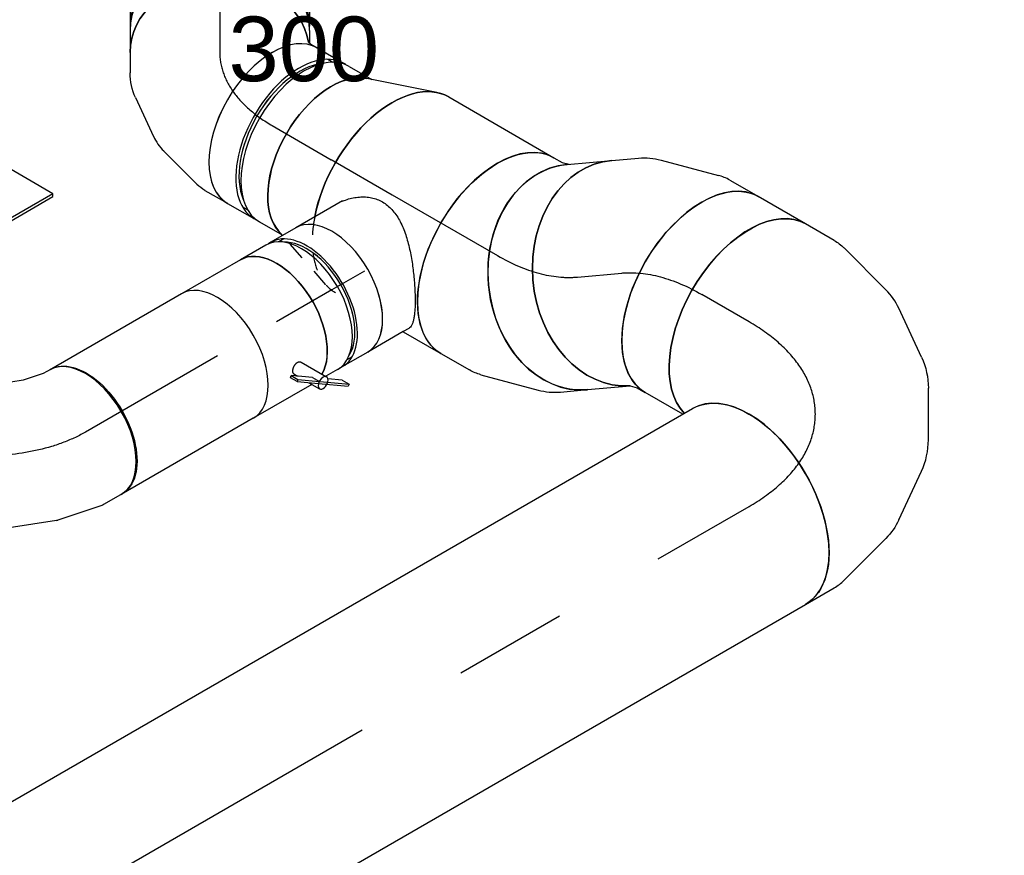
# Model space of a CAD drawing. Extents: x -132501 to 411300, y -42818 to 427495.
# Tile 176 of 256: x 23900 to 25271, y 170792 to 171956. Entities that reach past the tile are written whole.
import ezdxf
from ezdxf.enums import TextEntityAlignment as Align

# ---------------------------------------------------------------- set-up
doc = ezdxf.new("R2010")
doc.units = 0
doc.header["$LTSCALE"] = 50
doc.linetypes.add('CENTER2', pattern=[28.575, 19.05, -3.175, 3.175, -3.175])
doc.linetypes.add('STREEPJES', pattern=[0.1, 0.05, -0.05])
doc.layers.get('0').update_dxf_attribs({"linetype": 'CONTINUOUS'})
for name, color, linetype in [('WL570---_TOEVOER', 3, 'CONTINUOUS'), ('WL570---_TOEVOER_HL', 8, 'CONTINUOUS'), ('WL570---_TOEVOER_RST', 2, 'CONTINUOUS'), ('WL570---_TOEVOER_RST_HL', 1, 'CONTINUOUS'), ('WM570---_TOEVOER_PR', 1, 'CONTINUOUS'), ('WM570---_TOEVOER_RST_PR', 1, 'CONTINUOUS')]:
    doc.layers.add(name, color=color, linetype=linetype)
doc.styles.add('BURO-018', font='ARIAL.TTF', dxfattribs={"height": 63})

# ---------------------------------------------------------------- blocks, each defined once
blk = doc.blocks.new('*U1000')
at = {"color": 0, "ltscale": 10}
for p, q in [((0, 157.5, -2900), (5861.2, 157.5, -2900)), ((0, -157.5, -2900), (5861.2, -157.5, -2900))]:
    blk.add_line(p, q, dxfattribs=at)
at = {"color": 0, "ltscale": 10, "extrusion": (-3.41963e-17, 8.3842e-17, -1)}
blk.add_ellipse((5861.2, 0, -2900), major_axis=(0, 157.5), ratio=0.57735, start_param=0, end_param=3.141593, dxfattribs=at)
at = {"layer": 'WL570---_TOEVOER_HL', "linetype": 'CENTER2'}
blk.add_line((0, 0, -2900), (5861.2, 0, -2900), dxfattribs=at)
at = {"layer": 'WM570---_TOEVOER_PR', "color": 1, "style": 'BURO-018'}
blk.add_attdef('POSNR', text='', height=90, dxfattribs=at).set_placement((0, 0), align=Align.MIDDLE)
blk = doc.blocks.new('*U1303')
at = {"color": 0, "ltscale": 10}
for p, q in [((-224.7, 285.3, 2285), (-359.5, 52, 2285)), ((164.7, 285.3, 2285), (-224.7, 285.3, 2285)), ((-30, -52, 2285), (-224.7, 285.3, 2285)), ((359.5, -52, 2285), (-224.7, 285.3, 2285)), ((-30, -52, 2285), (164.7, 285.3, 2285)), ((359.5, -52, 2285), (164.7, 285.3, 2285)), ((-431.7, 93.7, 2285), (-433.8, 90.2, 2285)), ((-433.8, 90.2, 2285), (-380.3, -2.4, 2285)), ((-335.4, 93.7, 2285), (-431.7, 93.7, 2285)), ((-378.3, 1.1, 2285), (-431.7, 93.7, 2285)), ((-351.8, 45.8, 2285), (-357.4, 55.5, 2285)), ((-359.5, 52, 2285), (-354, 42.6, 2285)), ((-122.2, -211.6, 2285), (-30, -52, 2285)), ((359.5, -52, 2285), (-30, -52, 2285)), ((224.7, -285.3, 2285), (359.5, -52, 2285)), ((297, -327, 2285), (248.8, -243.6, 2285)), ((226.8, -281.8, 2285), (-81.6, -281.8, 2285)), ((-79.6, -285.3, 2285), (224.7, -285.3, 2285)), ((297, -327, 2285), (-55.5, -327, 2285)), ((295, -330.6, 2285), (297, -327, 2285)), ((-53.5, -330.6, 2285), (295, -330.6, 2285))]:
    blk.add_line(p, q, dxfattribs=at)
at = {"layer": 'WL570---_TOEVOER_RST_HL', "linetype": 'CENTER2'}
blk.add_circle((0, 0, 2285), 0.075, dxfattribs=at)
at = {"layer": 'WL570---_TOEVOER_RST', "color": 1, "style": 'BURO-018'}
for tag in ['MC', 'Q']:
    blk.add_attdef(tag, text='', height=90, dxfattribs=at).set_placement((0, 0), align=Align.MIDDLE)
at = {"layer": 'WM570---_TOEVOER_RST_PR', "color": 1, "style": 'BURO-018'}
blk.add_attdef('POSNR', text='', height=90, dxfattribs=at).set_placement((0, 0), align=Align.MIDDLE)
blk = doc.blocks.new('*U1387')
at = {"color": 0, "ltscale": 10}
for p, q in [((-33.5, 125, 2420.3), (-2.9, 125, 2420.3)), ((0, 124.9, 2420.3), (-2.6, 125, 2420.3)), ((2.9, 125, 2420.3), (20.4, 125, 2420.3)), ((-33.5, -125, 2420.3), (-2.9, -125, 2420.3)), ((2.9, -125, 2420.3), (33.5, -125, 2420.3))]:
    blk.add_line(p, q, dxfattribs=at)
for centre, major_axis, start_param, end_param in [((-33.5, 0, 2420.3), (0, -125), 3.141593, 6.283185), ((-2.9, 0, 2420.3), (0, -125), 3.141593, 6.311473), ((2.9, 0, 2420.3), (0, -125), 3.141593, 6.283185), ((33.5, 0, 2420.3), (0, -125), 3.282372, 6.283185), ((-2.9, 0, 2420.3), (0, -118.8), 4.211947, 5.212831)]:
    blk.add_ellipse(centre, major_axis=major_axis, ratio=0.816497, start_param=start_param, end_param=end_param, dxfattribs=at)
at = {"layer": 'WL570---_TOEVOER_HL', "linetype": 'CENTER2'}
blk.add_line((-33.5, 0, 2420.3), (33.5, 0, 2420.3), dxfattribs=at)
at = {"layer": 'WM570---_TOEVOER_PR', "color": 1, "style": 'BURO-018'}
blk.add_attdef('POSNR', text='', height=90, dxfattribs=at).set_placement((0, 0), align=Align.MIDDLE)
blk = doc.blocks.new('*U1388')
at = {"color": 0, "ltscale": 10}
for p, q in [((-50.2, 150.6, 2288.3), (-46.1, 157.7, 2288.3)), ((-49.3, 152.1, 2288.3), (-50.2, 151.6, 2288.3)), ((-74.1, 123.8, 2288.3), (-71.2, 126.7, 2288.3)), ((-71.2, 126.7, 2288.3), (-66, 135.8, 2288.3)), ((155.5, 31.8, 2288.3), (159.6, 38.9, 2288.3)), ((156.4, 32.4, 2288.3), (156.4, 33.4, 2288.3)), ((132.4, -20.8, 2288.3), (150.5, 10.8, 2288.3)), ((77.6, -78.1, 2288.3), (124, -31.7, 2288.3)), ((3.2, -117.4, 2288.3), (57.2, -92.3, 2288.3)), ((-59.8, -125, 2288.3), (-31.3, -125, 2288.3))]:
    blk.add_line(p, q, dxfattribs=at)
for centre, major_axis, ratio, start_param, end_param in [((63.9, 110.7, 2288.3), (102.8, -59.4), 0.57735, 3.5466, 5.878177), ((42.3, 73.3, 2288.3), (108.3, -62.5), 0.57735, 3.141593, 6.283185), ((-4.1, 17, 2288.3), (72.1, -103.1), 0.750739, 6.150885, 6.415485)]:
    blk.add_ellipse(centre, major_axis=major_axis, ratio=ratio, start_param=start_param, end_param=end_param, dxfattribs=at)
at = {"color": 0, "ltscale": 10, "extrusion": (1.49906e-28, 6.72873e-17, -1)}
blk.add_ellipse((-59.8, 0, 2288.3), major_axis=(0, -125), ratio=0.816497, start_param=0, end_param=3.000814, dxfattribs=at)
at = {"color": 0, "ltscale": 10, "extrusion": (1.49508e-28, 6.72873e-17, -1)}
blk.add_ellipse((28.9, 50, 2288.3), major_axis=(99.7, -76.5), ratio=0.646887, start_param=6.198226, end_param=6.368145, dxfattribs=at)
at = {"color": 0, "ltscale": 10, "extrusion": (1.49831e-28, 6.72873e-17, -1)}
blk.add_ellipse((-40.8, 0, 2288.3), major_axis=(-27.2, 123.1), ratio=0.803023, start_param=2.966153, end_param=3.317032, dxfattribs=at)
at = {"layer": 'WL570---_TOEVOER_HL', "linetype": 'CENTER2'}
blk.add_ellipse((-59.8, 250.1, 2288.3), major_axis=(0, 250.1), ratio=0.57735, start_param=3.141593, end_param=3.926991, dxfattribs=at)
at = {"layer": 'WM570---_TOEVOER_PR', "color": 1, "style": 'BURO-018'}
blk.add_attdef('POSNR', text='', height=90, dxfattribs=at).set_placement((0, 0), align=Align.MIDDLE)
blk = doc.blocks.new('*U1389')
at = {"color": 0, "ltscale": 10}
for p, q in [((-47.4, 125, 2195), (-4.1, 125, 2195)), ((4.1, 125, 2195), (40.4, 125, 2195)), ((-47.4, -125, 2195), (-4.1, -125, 2195)), ((4.1, -125, 2195), (40.4, -125, 2195))]:
    blk.add_line(p, q, dxfattribs=at)
for centre, major_axis, start_param, end_param in [((-47.4, 0, 2195), (0, -125), 3.141593, 6.283185), ((-4.1, 0, 2195), (0, -125), 3.141593, 6.339784), ((4.1, 0, 2195), (0, -125), 3.141593, 6.283185), ((-4.1, 0, 2195), (0, -125), 3.084994, 3.138451), ((47.4, 0, 2195), (0, -125), 3.334129, 6.090649), ((-4.1, 0, 2195), (0, -118.8), 3.5466, 5.878177)]:
    blk.add_ellipse(centre, major_axis=major_axis, ratio=0.57735, start_param=start_param, end_param=end_param, dxfattribs=at)
at = {"layer": 'WL570---_TOEVOER_HL', "linetype": 'CENTER2'}
blk.add_line((-47.4, 0, 2195), (47.4, 0, 2195), dxfattribs=at)
at = {"layer": 'WM570---_TOEVOER_PR', "color": 1, "style": 'BURO-018'}
blk.add_attdef('POSNR', text='', height=90, dxfattribs=at).set_placement((0, 0), align=Align.MIDDLE)
blk = doc.blocks.new('*U1390')
at = {"color": 0, "ltscale": 10}
for p, q in [((80.7, 154.6, 2161.5), (-13.8, 122.7, 2161.5)), ((-5.9, -125.4, 2161.5), (-13.8, -122.7, 2161.5))]:
    blk.add_line(p, q, dxfattribs=at)
at = {"color": 8, "linetype": 'STREEPJES', "ltscale": 10}
blk.add_line((80.7, -154.6, 2161.5), (-5.9, -125.4, 2161.5), dxfattribs=at)
at = {"color": 0, "ltscale": 10}
blk.add_ellipse((98.1, 0, 2161.5), major_axis=(0, -157.5), ratio=0.57735, start_param=3.141593, end_param=5.249632, dxfattribs=at)
at = {"color": 0, "ltscale": 10, "extrusion": (2.03185e-17, 1.17309e-17, -1)}
blk.add_ellipse((0, 0, 2161.5), major_axis=(0, -125), ratio=0.57735, start_param=0.192536, end_param=2.949057, dxfattribs=at)
at = {"color": 8, "linetype": 'STREEPJES', "ltscale": 10}
blk.add_ellipse((98.1, 0, 2161.5), major_axis=(0, -157.5), ratio=0.57735, start_param=5.249632, end_param=6.283185, dxfattribs=at)
at = {"layer": 'WL570---_TOEVOER_HL', "linetype": 'CENTER2'}
blk.add_line((0, 0, 2161.5), (98.1, 0, 2161.5), dxfattribs=at)
for centre in [(0, 0, 2161.5), (98.1, 0, 2161.5)]:
    blk.add_circle(centre, 0.075, dxfattribs=at)
at = {"layer": 'WM570---_TOEVOER_PR', "color": 1, "style": 'BURO-018'}
blk.add_attdef('POSNR', text='', height=90, dxfattribs=at).set_placement((0, 0), align=Align.MIDDLE)
blk = doc.blocks.new('*U1391')
at = {"color": 0, "ltscale": 10}
for p, q in [((-68.9, 157.5, 1923.7), (-55.8, 157.5, 1923.7)), ((-55.8, 157.5, 1923.7), (-46.1, 160.1, 1923.7)), ((102.4, -120.6, 1923.7), (133, -99, 1923.7)), ((-5.9, -155.2, 1923.7), (73.9, -133.9, 1923.7)), ((-68.9, -157.5, 1923.7), (-23.1, -157.5, 1923.7))]:
    blk.add_line(p, q, dxfattribs=at)
at = {"color": 0, "ltscale": 10, "extrusion": (1.30344e-16, 1.07304e-16, -1)}
for centre, major_axis, ratio, start_param, end_param in [((-68.9, 0, 1923.7), (0, -157.5), 0.57735, 0, 3.141593), ((-35.1, 0, 1923.7), (20.7, -156.9), 0.646887, 6.198226, 6.368145)]:
    blk.add_ellipse(centre, major_axis=major_axis, ratio=ratio, start_param=start_param, end_param=end_param, dxfattribs=at)
at = {"color": 0, "ltscale": 10}
for centre, major_axis, ratio, start_param, end_param in [((42.5, 29.8, 1923.7), (90.6, -128.9), 0.788675, 3.141593, 6.283185), ((21.6, 15.2, 1923.7), (-67.1, 143.6), 0.750739, 3.009293, 3.273893)]:
    blk.add_ellipse(centre, major_axis=major_axis, ratio=ratio, start_param=start_param, end_param=end_param, dxfattribs=at)
at = {"layer": 'WL570---_TOEVOER_HL', "linetype": 'CENTER2'}
blk.add_ellipse((-197.5, 222.7, 1923.7), major_axis=(-272.8, 157.5), ratio=0.57735, start_param=2.356194, end_param=2.879793, dxfattribs=at)
at = {"layer": 'WM570---_TOEVOER_PR', "color": 1, "style": 'BURO-018'}
blk.add_attdef('POSNR', text='', height=90, dxfattribs=at).set_placement((0, 0), align=Align.MIDDLE)
blk = doc.blocks.new('*U1392')
at = {"color": 0, "ltscale": 10}
for p, q in [((0, 157.5, 1857.2), (62.2, 157.5, 1857.2)), ((0, -157.5, 1857.2), (59.8, -157.5, 1857.2))]:
    blk.add_line(p, q, dxfattribs=at)
at = {"color": 0, "ltscale": 10, "extrusion": (1.6292e-17, 2.64109e-17, -1)}
blk.add_ellipse((0, 0, 1857.2), major_axis=(0, -157.5), ratio=0.788675, start_param=0, end_param=3.141593, dxfattribs=at)
at = {"color": 0, "ltscale": 10}
blk.add_ellipse((62.2, 0, 1857.2), major_axis=(0, -157.5), ratio=0.788675, start_param=3.141593, end_param=6.262966, dxfattribs=at)
at = {"layer": 'WL570---_TOEVOER_HL', "linetype": 'CENTER2'}
blk.add_line((0, 0, 1857.2), (62.2, 0, 1857.2), dxfattribs=at)
at = {"layer": 'WM570---_TOEVOER_PR', "color": 1, "style": 'BURO-018'}
blk.add_attdef('POSNR', text='', height=90, dxfattribs=at).set_placement((0, 0), align=Align.MIDDLE)
blk = doc.blocks.new('*U1393')
at = {"color": 0, "ltscale": 10}
for p, q in [((-51.9, 157.5, 1710.8), (-14.4, 157.5, 1710.8)), ((16.5, 152, 1710.8), (94.1, 123.6, 1710.8)), ((109.5, 115.6, 1710.8), (147, 89.2, 1710.8)), ((-54.4, -157.5, 1710.8), (-44.9, -160.9, 1710.8)), ((-44.9, -160.9, 1710.8), (-34.2, -168.5, 1710.8))]:
    blk.add_line(p, q, dxfattribs=at)
at = {"color": 0, "ltscale": 10, "extrusion": (-1.05644e-16, 6.51678e-17, -1)}
for centre, major_axis, ratio, start_param, end_param in [((-51.9, 0, 1710.8), (0, -157.5), 0.788675, 0.02022, 3.141593), ((-26.4, 0, 1710.8), (27.7, 156.1), 0.750739, 6.150885, 6.415485)]:
    blk.add_ellipse(centre, major_axis=major_axis, ratio=ratio, start_param=start_param, end_param=end_param, dxfattribs=at)
at = {"color": 0, "ltscale": 10}
for centre, major_axis, ratio, start_param, end_param in [((28.7, -20.2, 1710.8), (73.3, 140.3), 0.646887, 6.198226, 6.368145), ((56.4, -39.6, 1710.8), (-90.6, -128.9), 0.57735, 3.141593, 6.283185)]:
    blk.add_ellipse(centre, major_axis=major_axis, ratio=ratio, start_param=start_param, end_param=end_param, dxfattribs=at)
at = {"layer": 'WL570---_TOEVOER_HL', "linetype": 'CENTER2', "extrusion": (-1.05644e-16, 6.51678e-17, -1)}
blk.add_ellipse((33.5, -295.8, 1710.8), major_axis=(-132.6, 285.7), ratio=0.57735, start_param=0.261799, end_param=0.785398, dxfattribs=at)
at = {"layer": 'WM570---_TOEVOER_PR', "color": 1, "style": 'BURO-018'}
blk.add_attdef('POSNR', text='', height=90, dxfattribs=at).set_placement((0, 0), align=Align.MIDDLE)
blk = doc.blocks.new('*U1394')
at = {"color": 0, "ltscale": 10}
for p, q in [((15.6, 157.5, 1608.2), (76.1, 157.5, 1608.2)), ((0, -157.5, 1608.2), (76.1, -157.5, 1608.2))]:
    blk.add_line(p, q, dxfattribs=at)
blk.add_ellipse((0, 0, 1608.2), major_axis=(0, 157.5), ratio=0.57735, start_param=3.141593, end_param=6.123637, dxfattribs=at)
at = {"color": 0, "ltscale": 10, "extrusion": (-1.38778e-17, -8.01234e-18, -1)}
blk.add_ellipse((76.1, 0, 1608.2), major_axis=(0, 157.5), ratio=0.57735, start_param=0, end_param=3.141593, dxfattribs=at)
at = {"layer": 'WL570---_TOEVOER_HL', "linetype": 'CENTER2'}
blk.add_line((0, 0, 1608.2), (76.1, 0, 1608.2), dxfattribs=at)
at = {"layer": 'WM570---_TOEVOER_PR', "color": 1, "style": 'BURO-018'}
blk.add_attdef('POSNR', text='', height=90, dxfattribs=at).set_placement((0, 0), align=Align.MIDDLE)
blk = doc.blocks.new('*U1395')
at = {"color": 0, "ltscale": 10}
for p, q in [((30.7, 261.8, 1426.4), (7.8, 301.5, 1426.4)), ((58.7, 166, 1426.4), (37.4, 245.7, 1426.4)), ((54.8, 60, 1426.4), (61.5, 134.7, 1426.4)), ((5.4, -44.6, 1426.4), (41.4, 17.6, 1426.4)), ((-85.9, -120.6, 1426.4), (-24.6, -77.5, 1426.4)), ((-194.1, -155.2, 1426.4), (-114.4, -133.9, 1426.4)), ((-257.2, -157.5, 1426.4), (-211.4, -157.5, 1426.4))]:
    blk.add_line(p, q, dxfattribs=at)
at = {"color": 0, "ltscale": 10, "extrusion": (-3.41963e-17, 8.3842e-17, -1)}
for centre, major_axis, ratio, start_param, end_param in [((-128.6, 222.7, 1426.4), (-136.4, -78.7), 0.57735, 0.159548, 3.141593), ((-111.7, 193.4, 1426.4), (146.2, 60.6), 0.646887, 6.198226, 6.368145), ((-101, 86, 1426.4), (-151.4, 47.9), 0.803023, 2.966153, 3.317032), ((-166.7, 15.2, 1426.4), (67.1, -143.6), 0.750739, 6.150885, 6.415485)]:
    blk.add_ellipse(centre, major_axis=major_axis, ratio=ratio, start_param=start_param, end_param=end_param, dxfattribs=at)
at = {"color": 0, "ltscale": 10}
for centre, major_axis, ratio, start_param, end_param in [((-96.5, 136.8, 1426.4), (158, 13.7), 0.750739, 6.150885, 6.415485), ((-257.2, 0, 1426.4), (0, 157.5), 0.57735, 3.141593, 6.283185), ((-125, 44.5, 1426.4), (-117.2, 107.2), 0.803023, 2.966153, 3.317032), ((-223.3, 0, 1426.4), (20.7, -156.9), 0.646887, 6.198226, 6.368145)]:
    blk.add_ellipse(centre, major_axis=major_axis, ratio=ratio, start_param=start_param, end_param=end_param, dxfattribs=at)
at = {"layer": 'WL570---_TOEVOER_HL', "linetype": 'CENTER2'}
blk.add_ellipse((-385.8, 222.7, 1426.4), major_axis=(272.8, -157.5), ratio=0.57735, start_param=5.497787, end_param=7.068583, dxfattribs=at)
at = {"layer": 'WM570---_TOEVOER_PR', "color": 1, "style": 'BURO-018'}
blk.add_attdef('POSNR', text='', height=90, dxfattribs=at).set_placement((0, 0), align=Align.MIDDLE)
blk = doc.blocks.new('*U1396')
at = {"color": 0, "ltscale": 10}
for p, q in [((0, 157.5, 2092.2), (169.3, 157.5, 2092.2)), ((108.4, -157.5, 2092.2), (169.3, -157.5, 2092.2))]:
    blk.add_line(p, q, dxfattribs=at)
at = {"color": 0, "ltscale": 10, "extrusion": (2.03185e-17, 1.17309e-17, -1)}
blk.add_ellipse((0, 0, 2092.2), major_axis=(0, -157.5), ratio=0.57735, start_param=1.033554, end_param=3.141593, dxfattribs=at)
at = {"color": 0, "ltscale": 10}
blk.add_ellipse((169.3, 0, 2092.2), major_axis=(0, -157.5), ratio=0.57735, start_param=3.141593, end_param=6.283185, dxfattribs=at)
at = {"layer": 'WL570---_TOEVOER_HL', "linetype": 'CENTER2'}
blk.add_line((0, 0, 2092.2), (169.3, 0, 2092.2), dxfattribs=at)
at = {"layer": 'WM570---_TOEVOER_PR', "color": 1, "style": 'BURO-018'}
blk.add_attdef('POSNR', text='', height=90, dxfattribs=at).set_placement((0, 0), align=Align.MIDDLE)
blk = doc.blocks.new('*U1397')
at = {"color": 0, "ltscale": 10}
for p, q in [((-13.7, 100, 1941.9), (-4.5, 100, 1941.9)), ((-4.5, 100, 1941.9), (52.3, 100, 1941.9)), ((74.7, 95, 1941.9), (82.9, 95, 1941.9)), ((74.7, -95, 1941.9), (82.9, -95, 1941.9)), ((-22.5, -100, 1941.9), (52.3, -100, 1941.9))]:
    blk.add_line(p, q, dxfattribs=at)
for centre, major_axis, start_param, end_param in [((52.3, 0, 1941.9), (0, -100), 3.141593, 6.283185), ((92.8, 0, 1941.9), (0, -95), 3.434174, 5.990604)]:
    blk.add_ellipse(centre, major_axis=major_axis, ratio=0.57735, start_param=start_param, end_param=end_param, dxfattribs=at)
blk.add_spline([(-22.5, -99.5, 1941.9), (-31.2, -98, 1941.9), (-39.6, -95.4, 1941.9), (-47.5, -91.9, 1941.9), (-54.8, -87.4, 1941.9), (-61.2, -82.1, 1941.9), (-66.7, -75.9, 1941.9), (-71.1, -68.9, 1941.9), (-74.4, -61.2, 1941.9), (-76.5, -52.9, 1941.9), (-77.6, -44, 1941.9), (-77.7, -34.7, 1941.9), (-76.8, -25.1, 1941.9), (-75.2, -15.1, 1941.9), (-72.8, -5.1, 1941.9), (-69.9, 5.1, 1941.9), (-66.5, 15.1, 1941.9), (-62.7, 25.1, 1941.9), (-58.7, 34.7, 1941.9), (-54.6, 44, 1941.9), (-50.3, 52.9, 1941.9), (-46.1, 61.2, 1941.9), (-41.9, 68.9, 1941.9), (-37.8, 75.9, 1941.9), (-33.8, 82.1, 1941.9), (-30, 87.4, 1941.9), (-26.4, 91.9, 1941.9), (-23, 95.4, 1941.9), (-19.7, 98, 1941.9), (-16.6, 99.5, 1941.9), (-13.7, 100, 1941.9)], degree=3, dxfattribs=at)
at = {"layer": 'WL570---_TOEVOER_HL', "linetype": 'CENTER2'}
blk.add_line((0, 0, 1941.9), (52.3, 0, 1941.9), dxfattribs=at)
at = {"layer": 'WM570---_TOEVOER_PR', "color": 1, "style": 'BURO-018'}
blk.add_attdef('POSNR', text='', height=90, dxfattribs=at).set_placement((0, 0), align=Align.MIDDLE)
blk = doc.blocks.new('*U1398')
at = {"color": 0, "ltscale": 10}
for p, q in [((-44.5, 100, 1873.5), (-4.1, 100, 1873.5)), ((4.1, 100, 1873.5), (23.1, 100, 1873.5)), ((-44.5, -100, 1873.5), (-4.1, -100, 1873.5)), ((4.1, -100, 1873.5), (44.5, -100, 1873.5))]:
    blk.add_line(p, q, dxfattribs=at)
for centre, major_axis, start_param, end_param in [((-44.5, 0, 1873.5), (0, -100), 3.141593, 6.283185), ((-4.1, 0, 1873.5), (0, -100), 3.141593, 6.353955), ((4.1, 0, 1873.5), (0, -100), 3.141593, 6.283185), ((-4.1, 0, 1873.5), (0, -100), 3.070823, 3.138451), ((-4.1, 0, 1873.5), (0, -95), 3.434174, 5.990604), ((44.5, 0, 1873.5), (0, -100), 3.466016, 6.283185)]:
    blk.add_ellipse(centre, major_axis=major_axis, ratio=0.57735, start_param=start_param, end_param=end_param, dxfattribs=at)
at = {"layer": 'WL570---_TOEVOER_HL', "linetype": 'CENTER2'}
blk.add_line((-44.5, 0, 1873.5), (44.5, 0, 1873.5), dxfattribs=at)
at = {"layer": 'WM570---_TOEVOER_PR', "color": 1, "style": 'BURO-018'}
blk.add_attdef('POSNR', text='', height=90, dxfattribs=at).set_placement((0, 0), align=Align.MIDDLE)
blk = doc.blocks.new('*U1399')
at = {"color": 0, "ltscale": 10}
for p, q in [((-163.3, 100, 1510.2), (-134.2, 100, 1510.2)), ((-129.2, 99.5, 1510.2), (-67.2, 86.8, 1510.2)), ((-65.6, 86.3, 1510.2), (-3.5, 62.2, 1510.2)), ((-3.5, 62.2, 1510.2), (-3.3, 62.1, 1510.2)), ((-3.3, 62.1, 1510.2), (55.5, 28.2, 1510.2)), ((55.5, 28.2, 1510.2), (55.6, 28.1, 1510.2)), ((55.6, 28.1, 1510.2), (107.6, -13.7, 1510.2)), ((108.8, -14.8, 1510.2), (150.8, -62.1, 1510.2)), ((153.7, -66.2, 1510.2), (168.3, -91.4, 1510.2)), ((-163.3, -100, 1510.2), (-151.9, -100, 1510.2)), ((-151.9, -100, 1510.2), (-123, -105.9, 1510.2)), ((-123, -105.9, 1510.2), (-90.1, -118.7, 1510.2)), ((-90.1, -118.7, 1510.2), (-57.8, -137.3, 1510.2)), ((-57.8, -137.3, 1510.2), (-30.2, -159.5, 1510.2)), ((-30.2, -159.5, 1510.2), (-10.6, -181.6, 1510.2)), ((-10.6, -181.6, 1510.2), (-5, -191.4, 1510.2))]:
    blk.add_line(p, q, dxfattribs=at)
at = {"color": 0, "ltscale": 10, "extrusion": (-4.90704e-17, -3.57679e-17, -1)}
for centre, major_axis, ratio, start_param, end_param in [((-163.3, 0, 1510.2), (0, -100), 0.57735, 0, 3.141593), ((-141.8, 0, 1510.2), (10.1, 99.9), 0.497511, 6.232846, 6.333525), ((70.9, -122.8, 1510.2), (81.4, 58.7), 0.497511, 6.232846, 6.333525), ((81.6, -141.4, 1510.2), (86.6, 50), 0.57735, 0, 3.141593)]:
    blk.add_ellipse(centre, major_axis=major_axis, ratio=ratio, start_param=start_param, end_param=end_param, dxfattribs=at)
at = {"color": 0, "ltscale": 10}
for centre, major_axis, start_param, end_param in [((-94.7, -9.6, 1510.2), (-28.3, -96.2), 3.11519, 3.167995), ((39, -86.8, 1510.2), (69.2, 72.6), 6.256783, 6.309588)]:
    blk.add_ellipse(centre, major_axis=major_axis, ratio=0.313149, start_param=start_param, end_param=end_param, dxfattribs=at)
at = {"layer": 'WL570---_TOEVOER_HL', "linetype": 'CENTER2', "extrusion": (-4.90704e-17, -3.57679e-17, -1)}
blk.add_ellipse((-81.6, -141.4, 1510.2), major_axis=(-173.2, 100), ratio=0.57735, start_param=0.785398, end_param=2.356194, dxfattribs=at)
at = {"layer": 'WM570---_TOEVOER_PR', "color": 1, "style": 'BURO-018'}
blk.add_attdef('POSNR', text='', height=90, dxfattribs=at).set_placement((0, 0), align=Align.MIDDLE)
blk = doc.blocks.new('*U1400')
at = {"color": 0, "ltscale": 10}
for p, q in [((0, 100, 1774.8), (212.4, 100, 1774.8)), ((0, -100, 1774.8), (212.4, -100, 1774.8))]:
    blk.add_line(p, q, dxfattribs=at)
blk.add_ellipse((212.4, 0, 1774.8), major_axis=(0, -100), ratio=0.57735, start_param=3.141593, end_param=6.283185, dxfattribs=at)
at = {"layer": 'WL570---_TOEVOER_HL', "linetype": 'CENTER2'}
blk.add_line((0, 0, 1774.8), (212.4, 0, 1774.8), dxfattribs=at)
at = {"layer": 'WM570---_TOEVOER_PR', "color": 1, "style": 'BURO-018'}
blk.add_attdef('POSNR', text='', height=90, dxfattribs=at).set_placement((0, 0), align=Align.MIDDLE)
blk = doc.blocks.new('*U1401')
at = {"color": 2, "ltscale": 10}
for p, q in [((-91.8, 125.6, 1808.4), (-89.2, 127.7, 1808.4)), ((-58.2, 102, 1808.4), (-91.8, 125.6, 1808.4)), ((-86.3, 116.2, 1808.4), (-91.8, 125.6, 1808.4)), ((-55.2, 103.7, 1808.4), (-89.2, 127.7, 1808.4)), ((-86.3, 116.2, 1808.4), (-69.8, 104.6, 1808.4)), ((-46.5, 100, 1808.4), (-52.8, 110.9, 1808.4)), ((-49.1, 65.7, 1808.4), (-69.6, 101.2, 1808.4)), ((-57.7, 101.7, 1808.4), (-58.2, 102, 1808.4)), ((-55.2, 103.7, 1808.4), (-57.7, 101.7, 1808.4)), ((-52.3, 92.2, 1808.4), (-57.7, 101.7, 1808.4)), ((-33.2, 84.5, 1808.4), (-57.7, 101.7, 1808.4)), ((-30.7, 86.5, 1808.4), (-55.2, 103.7, 1808.4)), ((-44.2, 96, 1808.4), (-46.5, 100, 1808.4)), ((-46.5, 100, 1808.4), (47.5, 100, 1808.4)), ((-52.3, 92.2, 1808.4), (-27.8, 75, 1808.4)), ((-33.2, 84.5, 1808.4), (-30.7, 86.5, 1808.4)), ((-27.8, 75, 1808.4), (-33.2, 84.5, 1808.4)), ((-30.7, 86.5, 1808.4), (-25.3, 77.1, 1808.4)), ((-32.1, 74.9, 1808.4), (-35.1, 80.2, 1808.4)), ((-25.3, 77.1, 1808.4), (-27.8, 75, 1808.4)), ((-47.5, -100, 1808.4), (47.5, -100, 1808.4))]:
    blk.add_line(p, q, dxfattribs=at)
for centre, major_axis, start_param, end_param in [((-61.2, 106.1, 1808.4), (8.4, 4.85), 0, 3.141593), ((-61.2, 106.1, 1808.4), (8.4, 4.85), 3.141593, 6.283185), ((47.5, 0, 1808.4), (0, -100), 3.141593, 6.283185)]:
    blk.add_ellipse(centre, major_axis=major_axis, ratio=0.57735, start_param=start_param, end_param=end_param, dxfattribs=at)
at = {"color": 2, "ltscale": 10, "extrusion": (-1.31341e-16, -1.16467e-16, -1)}
blk.add_ellipse((-47.5, 0, 1808.4), major_axis=(0, -100), ratio=0.57735, start_param=0, end_param=2.817169, dxfattribs=at)
at = {"color": 2, "ltscale": 10}
blk.add_spline([(-32.1, 74.9, 1808.4), (-32, 74.4, 1808.4), (-31.9, 73.8, 1808.4), (-32, 73.2, 1808.4), (-32.1, 72.6, 1808.4), (-32.3, 71.9, 1808.4), (-32.6, 71.2, 1808.4), (-33, 70.5, 1808.4), (-33.5, 69.8, 1808.4), (-34, 69.1, 1808.4), (-34.6, 68.5, 1808.4), (-35.2, 67.8, 1808.4), (-36, 67.1, 1808.4), (-36.7, 66.5, 1808.4), (-37.5, 66, 1808.4), (-38.3, 65.4, 1808.4), (-39.2, 65, 1808.4), (-40.1, 64.6, 1808.4), (-41, 64.2, 1808.4), (-41.8, 63.9, 1808.4), (-42.7, 63.7, 1808.4), (-43.6, 63.6, 1808.4), (-44.4, 63.5, 1808.4), (-45.2, 63.5, 1808.4), (-45.9, 63.6, 1808.4), (-46.6, 63.8, 1808.4), (-47.3, 64.1, 1808.4), (-47.9, 64.4, 1808.4), (-48.4, 64.8, 1808.4), (-48.8, 65.2, 1808.4), (-49.1, 65.7, 1808.4)], degree=3, dxfattribs=at)
at = {"layer": 'WL570---_TOEVOER', "color": 1, "style": 'BURO-018'}
blk.add_attdef('I', text='', height=90, dxfattribs=at).set_placement((0, 0), align=Align.MIDDLE)
at = {"layer": 'WM570---_TOEVOER_PR', "color": 1, "style": 'BURO-018'}
blk.add_attdef('POSNR', text='', height=90, dxfattribs=at).set_placement((0, 0), align=Align.MIDDLE)

msp = doc.modelspace()

# ---------------------------------------------------------------- block references
at = {"layer": 'WL570---_TOEVOER'}
for name, p, rotation in [('*U1387', (24178.4903, 171944.0076, -2420.2626), 270.0000000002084), ('*U1388', (24178.4903, 171850.7078, -2288.3168), 270.0000000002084), ('*U1389', (24292.7587, 171784.7348, -2195.017), 330.0000000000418), ('*U1390', (24333.7709, 171761.0564, -2161.5307), 330.0000000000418), ('*U1396', (24418.6944, 171712.0258, -2092.1909), 330.0000000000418), ('*U1391', (24625.015, 171592.9066, -1923.7309), 330.0000000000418), ('*U1393', (24790.3555, 171607.6742, -1710.7886), 5.103909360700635), ('*U1392', (24676.6992, 171597.5228, -1857.1667), 5.103909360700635), ('*U1394', (24915.9524, 171535.1608, -1608.2392), 150.0000000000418), ('*U1395', (25138.691, 171406.5626, -1426.3739), 29.99999999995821), ('*U1397', (24379.971, 171605.7846, -1941.9431), 209.9999999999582), ('*U1398', (24296.1081, 171557.3663, -1873.4694), 209.9999999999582), ('*U1401', (24216.4172, 171511.3568, -1808.402), 209.9999999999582), ('*U1399', (23851.1573, 171300.4739, -1510.1686), 209.9999999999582), ('*U1400', (24175.2636, 171487.5967, -1774.8002), 209.9999999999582), ('*U1000', (19839.9868, 168347.3543, 2900), 29.99999999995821)]:
    msp.add_blockref(name, p, dxfattribs=dict(at, rotation=rotation))
at = {"layer": 'WL570---_TOEVOER_RST'}
ref = msp.add_blockref('*U1303', (23525.3808, 171848.3381, -2284.9656), dxfattribs=dict(at, rotation=29.99999999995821))
ref.add_attrib('Q', '300', dxfattribs={"color": 1, "height": 90, "style": 'BURO-018'}).set_placement((24295.6218, 171915.4073), align=Align.MIDDLE)
ref.add_attrib('MC', 'A1', dxfattribs={"color": 1, "height": 90, "style": 'BURO-018'}).set_placement((23968.585, 172481.8518), align=Align.MIDDLE)

doc.saveas('drawing.dxf')
